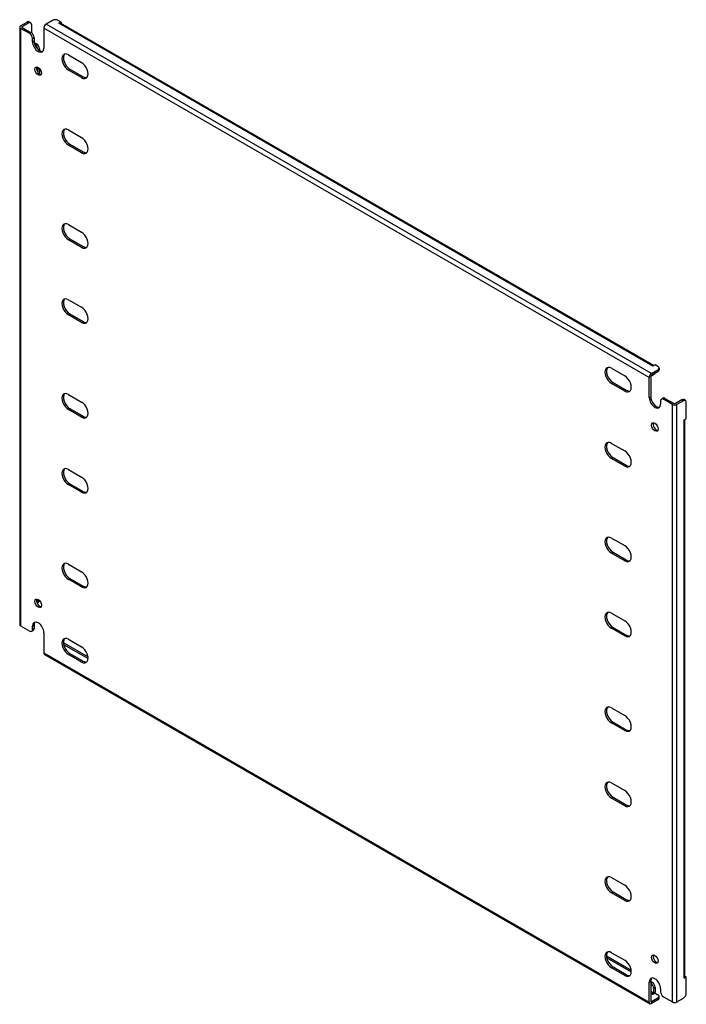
# Model space of a CAD drawing. Header units: inches. Extents: x 4 to 137, y 5 to 69.
# Tile 2 of 2: x 116 to 137, y 38 to 69. Entities that reach past the tile are written whole.
import ezdxf

# ---------------------------------------------------------------- set-up
doc = ezdxf.new("R2010")
doc.units = ezdxf.units.IN
doc.header["$MEASUREMENT"] = 0
doc.layers.add('Visible Edges(ANSI)', color=7, linetype='Continuous', lineweight=25)
doc.layers.add('Visible Tangent Edges(ANSI)', color=7, linetype='Continuous', lineweight=25)

msp = doc.modelspace()

# ---------------------------------------------------------------- linework, layer by layer
at = {"layer": 'Visible Edges(ANSI)'}
for p, q in [((116.501, 68.928), (116.705, 69.046)), ((116.549, 68.901), (116.753, 69.018)), ((116.767, 69.052), (116.815, 69.024)), ((116.841, 68.967), (116.841, 68.706)), ((117.5, 69.097), (117.297, 68.979)), ((117.765, 69.046), (117.677, 69.097)), ((117.695, 69.006), (117.765, 69.046)), ((117.695, 69.006), (117.695, 69.006)), ((117.695, 69.006), (117.695, 69.006)), ((136.286, 58.306), (117.745, 69.011)), ((117.765, 69.046), (117.765, 68.999)), ((116.472, 68.888), (116.472, 50.211)), ((116.785, 68.684), (116.501, 68.848)), ((116.549, 68.875), (116.833, 68.712)), ((117.227, 68.858), (117.227, 68.225)), ((116.873, 68.429), (116.873, 68.531)), ((116.921, 68.559), (116.921, 68.457)), ((116.926, 68.408), (117, 68.365)), ((116.944, 68.342), (116.952, 68.337)), ((117.089, 68.212), (117.089, 68.156)), ((117.993, 68.019), (118.405, 67.781)), ((117.041, 67.633), (117.041, 67.473)), ((117.089, 67.597), (117.089, 67.425)), ((118.405, 67.308), (117.993, 67.545)), ((118.041, 67.573), (118.453, 67.335)), ((117.993, 65.671), (118.405, 65.434)), ((118.405, 64.96), (117.993, 65.198)), ((118.041, 65.226), (118.453, 64.988)), ((117.993, 62.712), (118.405, 62.474)), ((118.405, 62), (117.993, 62.238)), ((118.041, 62.266), (118.453, 62.028)), ((117.993, 60.364), (118.405, 60.127)), ((118.405, 59.653), (117.993, 59.891)), ((118.041, 59.918), (118.453, 59.681)), ((134.964, 58.221), (135.375, 57.983)), ((136.212, 58.059), (136.415, 58.176)), ((136.327, 58.329), (136.257, 58.289)), ((136.257, 58.289), (136.257, 58.289)), ((136.257, 58.289), (136.257, 58.289)), ((136.415, 58.278), (136.327, 58.329)), ((136.452, 58.227), (136.452, 58.172)), ((136.142, 57.304), (136.142, 57.938)), ((136.19, 57.965), (136.19, 57.332)), ((136.212, 58.003), (136.415, 58.121)), ((136.301, 58.033), (136.253, 58.005)), ((135.375, 57.51), (134.964, 57.747)), ((135.012, 57.775), (135.423, 57.538)), ((117.993, 57.404), (118.405, 57.167)), ((136.521, 57.259), (136.569, 57.287)), ((136.867, 57.089), (136.584, 57.253)), ((136.632, 57.281), (136.915, 57.117)), ((118.041, 56.959), (118.453, 56.721)), ((136.495, 57.202), (136.495, 57.1)), ((137.163, 57.235), (136.959, 57.117)), ((137.211, 57.207), (137.007, 57.089)), ((137.273, 57.213), (137.225, 57.241)), ((137.299, 56.646), (137.299, 57.156)), ((118.405, 56.693), (117.993, 56.931)), ((137.229, 56.605), (137.299, 56.646)), ((137.229, 56.605), (137.229, 56.605)), ((137.229, 56.605), (137.229, 56.605)), ((137.258, 39.193), (137.258, 56.622)), ((134.964, 55.873), (135.375, 55.636)), ((135.012, 55.428), (135.423, 55.19)), ((135.375, 55.162), (134.964, 55.4)), ((117.993, 55.057), (118.405, 54.819)), ((118.405, 54.346), (117.993, 54.583)), ((118.041, 54.611), (118.453, 54.374)), ((134.964, 52.914), (135.375, 52.676)), ((135.375, 52.203), (134.964, 52.44)), ((135.012, 52.468), (135.423, 52.23)), ((117.993, 52.097), (118.405, 51.86)), ((118.405, 51.386), (117.993, 51.624)), ((118.041, 51.651), (118.453, 51.414)), ((117.063, 50.906), (117.015, 50.879)), ((117.041, 50.997), (117.041, 50.936)), ((134.964, 50.566), (135.375, 50.329)), ((116.921, 50.187), (116.921, 50.085)), ((116.501, 50.17), (116.785, 50.007)), ((116.847, 50), (116.895, 50.028)), ((116.873, 50.058), (116.873, 50.16)), ((117.227, 49.956), (117.227, 49.322)), ((135.375, 49.855), (134.964, 50.093)), ((135.012, 50.12), (135.423, 49.883)), ((117.844, 49.588), (118.609, 49.146)), ((117.854, 49.638), (118.606, 49.204)), ((117.993, 49.75), (118.405, 49.512)), ((117.247, 49.277), (136.162, 38.356)), ((118.405, 49.039), (117.993, 49.276)), ((118.041, 49.304), (118.453, 49.066)), ((134.964, 47.606), (135.375, 47.369)), ((135.375, 46.895), (134.964, 47.133)), ((135.012, 47.161), (135.423, 46.923)), ((134.964, 45.259), (135.375, 45.021)), ((135.375, 44.548), (134.964, 44.785)), ((135.012, 44.813), (135.423, 44.576)), ((134.964, 42.299), (135.375, 42.062)), ((135.375, 41.588), (134.964, 41.826)), ((135.012, 41.853), (135.423, 41.616)), ((134.807, 39.85), (135.576, 39.406)), ((134.815, 39.79), (135.58, 39.349)), ((134.964, 39.952), (135.375, 39.714)), ((135.375, 39.241), (134.964, 39.478)), ((135.012, 39.506), (135.423, 39.268)), ((137.299, 39.193), (137.229, 39.152)), ((137.229, 39.152), (137.229, 39.152)), ((137.229, 39.152), (137.229, 39.152)), ((137.258, 39.216), (137.299, 39.193)), ((137.299, 38.683), (137.299, 39.193)), ((136.142, 38.401), (136.142, 39.035)), ((136.19, 39.063), (136.19, 38.429)), ((136.19, 39.052), (136.238, 39.024)), ((136.19, 38.997), (136.19, 38.996)), ((136.279, 38.843), (136.279, 38.685)), ((136.327, 38.871), (136.327, 38.712)), ((136.495, 38.831), (136.495, 38.729)), ((136.415, 38.534), (136.212, 38.416)), ((136.415, 38.478), (136.212, 38.361)), ((136.327, 38.687), (136.257, 38.646)), ((136.257, 38.647), (136.257, 38.647)), ((136.257, 38.646), (136.257, 38.647)), ((136.327, 38.687), (136.415, 38.636)), ((136.452, 38.529), (136.452, 38.585)), ((136.584, 38.576), (136.867, 38.412)), ((137.007, 38.412), (137.211, 38.529))]:
    msp.add_line(p, q, dxfattribs=at)
for centre, major_axis, start_param, end_param in [((116.705, 68.944), (0.062, 0.108), 0, 0.785398), ((116.753, 68.916), (0.062, 0.108), 5.497787, 7.068583), ((117.297, 68.899), (0.0495, 0.0857), 0.785398, 2.356194), ((117.589, 69.046), (0.125, 0), 0.785398, 2.356194), ((117.695, 68.925), (0.0495, 0.0857), 0, 0.785398), ((116.571, 68.888), (-0.099, 0), 5.497787, 7.068583), ((116.571, 68.888), (-0.031, 0), 5.497787, 7.068583), ((116.785, 68.582), (0.062, -0.108), 0.785398, 2.356194), ((116.833, 68.61), (-0.063, 0.108), 3.926991, 5.497787), ((117.05, 68.327), (0.125, -0.217), 3.926991, 7.068583), ((117.098, 68.354), (0.125, -0.217), 3.926991, 6.089646), ((116.952, 68.235), (0.062, -0.108), 0.887242, 2.356194), ((117, 68.263), (-0.063, 0.108), 3.926991, 5.497787), ((117.993, 67.782), (-0.145, 0.251), 5.497787, 8.63938), ((118.041, 67.81), (-0.145, 0.251), 0.166574, 2.356194), ((118.405, 67.544), (0.145, -0.251), 5.497787, 8.63938), ((117.098, 67.538), (-0.072, 0.126), 0.338008, 2.803584), ((118.453, 67.572), (0.145, -0.251), 5.497787, 6.116612), ((117.993, 65.435), (-0.145, 0.251), 5.497787, 8.63938), ((118.041, 65.462), (-0.145, 0.251), 0.166574, 2.356194), ((118.405, 65.197), (0.145, -0.251), 5.497787, 8.63938), ((118.453, 65.225), (0.145, -0.251), 5.497787, 6.116612), ((117.993, 62.475), (-0.145, 0.251), 5.497787, 8.63938), ((118.041, 62.503), (-0.145, 0.251), 0.166574, 2.356194), ((118.405, 62.237), (0.145, -0.251), 5.497787, 8.63938), ((118.453, 62.265), (0.145, -0.251), 5.497787, 6.116612), ((117.993, 60.127), (-0.145, 0.251), 5.497787, 8.63938), ((118.041, 60.155), (-0.145, 0.251), 0.166574, 2.356194), ((118.405, 59.89), (0.145, -0.251), 5.497787, 8.63938), ((118.453, 59.918), (0.145, -0.251), 5.497787, 6.116612), ((134.964, 57.984), (-0.145, 0.251), 5.497787, 8.63938), ((135.012, 58.012), (-0.145, 0.251), 0.166574, 2.356194), ((136.257, 58.208), (0.0495, 0.0857), 0.721823, 0.785398), ((136.327, 58.227), (0.125, 0), 5.497787, 7.068583), ((135.375, 57.747), (0.145, -0.251), 5.497787, 8.63938), ((136.212, 57.978), (0.0495, 0.0857), 0.785398, 2.356194), ((136.212, 57.978), (0.0155, 0.0268), 0.785398, 2.356194), ((136.19, 58.114), (0.062, -0.108), 5.726091, 6.840784), ((136.238, 58.141), (0.063, -0.108), 0, 0.557599), ((136.327, 58.172), (0.125, 0), 5.497787, 6.283185), ((117.993, 57.168), (-0.145, 0.251), 5.497787, 8.63938), ((118.041, 57.195), (-0.145, 0.251), 0.166574, 2.356194), ((135.423, 57.774), (0.145, -0.251), 5.497787, 6.116612), ((136.318, 57.202), (0.125, -0.217), 3.926991, 7.068583), ((136.366, 57.23), (0.125, -0.217), 3.926991, 6.089646), ((136.584, 57.151), (-0.063, 0.108), 5.497787, 7.068583), ((136.632, 57.179), (-0.062, 0.108), 5.497787, 6.283185), ((137.163, 57.133), (0.062, 0.108), 0, 0.785398), ((118.405, 56.93), (0.145, -0.251), 5.497787, 8.63938), ((136.937, 57.13), (0.099, 0), 3.926991, 5.497787), ((136.937, 57.13), (0.031, 0), 3.926991, 5.497787), ((137.211, 57.105), (0.062, 0.108), 5.497787, 7.068583), ((118.453, 56.958), (0.145, -0.251), 5.497787, 6.116612), ((136.366, 56.413), (-0.072, 0.126), 0.338008, 2.803584), ((137.159, 56.645), (0.099, 0), 5.497787, 5.561362), ((134.964, 55.637), (-0.145, 0.251), 5.497787, 8.63938), ((135.012, 55.664), (-0.145, 0.251), 0.166574, 2.356194), ((135.375, 55.399), (0.145, -0.251), 5.497787, 8.63938), ((117.993, 54.82), (-0.145, 0.251), 5.497787, 8.63938), ((135.423, 55.427), (0.145, -0.251), 5.497787, 6.116612), ((118.041, 54.848), (-0.145, 0.251), 0.166574, 2.356194), ((118.405, 54.583), (0.145, -0.251), 5.497787, 8.63938), ((118.453, 54.61), (0.145, -0.251), 5.497787, 6.116612), ((134.964, 52.677), (-0.145, 0.251), 5.497787, 8.63938), ((135.012, 52.705), (-0.145, 0.251), 0.166574, 2.356194), ((135.375, 52.439), (0.145, -0.251), 5.497787, 8.63938), ((117.993, 51.86), (-0.145, 0.251), 5.497787, 8.63938), ((118.041, 51.888), (-0.145, 0.251), 0.166574, 2.356194), ((135.423, 52.467), (0.145, -0.251), 5.497787, 6.116612), ((118.405, 51.623), (0.145, -0.251), 5.497787, 8.63938), ((118.453, 51.651), (0.145, -0.251), 5.497787, 6.116612), ((117.098, 50.902), (-0.072, 0.126), 0.338008, 2.803584), ((116.952, 50.987), (0.062, -0.108), 0.012335, 0.785398), ((117, 51.015), (0.063, -0.108), 0, 0.762813), ((134.964, 50.329), (-0.145, 0.251), 5.497787, 8.63938), ((135.012, 50.357), (-0.145, 0.251), 0.166574, 2.356194), ((116.571, 50.211), (-0.099, 0), 0, 0.785398), ((117.05, 50.058), (-0.125, 0.217), 3.926991, 7.068583), ((117.098, 50.085), (-0.125, 0.217), 0.193539, 0.785398), ((135.375, 50.092), (0.145, -0.251), 5.497787, 8.63938), ((116.785, 50.109), (0.063, -0.108), 5.497787, 7.068583), ((116.833, 50.136), (0.063, -0.108), 0, 0.785398), ((135.423, 50.12), (0.145, -0.251), 5.497787, 6.116612), ((117.993, 49.513), (-0.145, 0.251), 5.497787, 8.63938), ((118.041, 49.541), (-0.145, 0.251), 0.166574, 2.356194), ((117.854, 49.536), (-0.062, 0.108), 5.497787, 5.695787), ((117.297, 49.362), (-0.0495, -0.0857), 5.497787, 6.283185), ((118.405, 49.275), (0.145, -0.251), 5.497787, 8.63938), ((118.453, 49.303), (0.145, -0.251), 5.497787, 6.116612), ((134.964, 47.37), (-0.145, 0.251), 5.497787, 8.63938), ((135.012, 47.397), (-0.145, 0.251), 0.166574, 2.356194), ((135.375, 47.132), (0.145, -0.251), 5.497787, 8.63938), ((135.423, 47.16), (0.145, -0.251), 5.497787, 6.116612), ((134.964, 45.022), (-0.145, 0.251), 5.497787, 8.63938), ((135.012, 45.05), (-0.145, 0.251), 0.166574, 2.356194), ((135.375, 44.785), (0.145, -0.251), 5.497787, 8.63938), ((135.423, 44.812), (0.145, -0.251), 5.497787, 6.116612), ((134.964, 42.062), (-0.145, 0.251), 5.497787, 8.63938), ((135.012, 42.09), (-0.145, 0.251), 0.166574, 2.356194), ((135.375, 41.825), (0.145, -0.251), 5.497787, 8.63938), ((135.423, 41.853), (0.145, -0.251), 5.497787, 6.116612), ((134.964, 39.715), (-0.145, 0.251), 5.497787, 8.63938), ((135.012, 39.743), (-0.145, 0.251), 0.166574, 2.356194), ((135.375, 39.477), (0.145, -0.251), 5.497787, 8.63938), ((136.366, 39.777), (-0.072, 0.126), 0.338008, 2.803584), ((135.423, 39.505), (0.145, -0.251), 5.497787, 6.116612), ((136.318, 38.933), (-0.125, 0.217), 3.926991, 7.068583), ((136.366, 38.961), (-0.125, 0.217), 0.193539, 0.785398), ((137.159, 39.193), (0.099, 0), 5.497787, 6.283185), ((136.19, 38.894), (0.062, -0.108), 0.785398, 2.356194), ((136.238, 38.922), (-0.063, 0.108), 3.926991, 5.497787), ((136.257, 38.672), (0.0155, 0.0268), 3.926991, 5.497787), ((136.257, 38.672), (0.0495, 0.0857), 5.177171, 5.497787), ((136.327, 38.585), (0.125, 0), 5.497787, 7.068583), ((136.327, 38.529), (0.125, 0), 5.497787, 6.283185), ((136.584, 38.678), (-0.062, 0.108), 0.785398, 2.356194), ((137.211, 38.632), (-0.063, -0.108), 0.785398, 2.356194), ((136.212, 38.442), (-0.0495, -0.0857), 5.497787, 7.068583), ((136.212, 38.442), (-0.0155, -0.0268), 5.497787, 7.068583), ((136.937, 38.452), (0.099, 0), 3.926991, 5.497787)]:
    msp.add_ellipse(centre, major_axis=major_axis, ratio=0.57735, start_param=start_param, end_param=end_param, dxfattribs=at)
for centre, major_axis in [((117.05, 67.51), (0.072, -0.126)), ((136.318, 56.385), (0.072, -0.126)), ((117.05, 50.874), (-0.072, 0.126)), ((136.318, 39.749), (-0.072, 0.126))]:
    msp.add_ellipse(centre, major_axis=major_axis, ratio=0.57735, dxfattribs=at)
at = {"layer": 'Visible Tangent Edges(ANSI)'}
for p, q in [((116.705, 69.046), (116.753, 69.018)), ((136.212, 58.059), (117.297, 68.979)), ((136.257, 58.289), (117.695, 69.006)), ((116.501, 68.848), (116.501, 50.17)), ((116.549, 68.875), (116.549, 68.901)), ((116.833, 68.712), (116.785, 68.684)), ((136.142, 57.938), (117.227, 68.858)), ((116.873, 68.531), (116.921, 68.559)), ((116.873, 68.429), (116.921, 68.457)), ((117, 68.365), (116.952, 68.337)), ((117.047, 68.188), (117.089, 68.212)), ((117.993, 67.545), (118.041, 67.573)), ((118.405, 67.308), (118.453, 67.335)), ((117.993, 65.198), (118.041, 65.226)), ((118.405, 64.96), (118.453, 64.988)), ((117.993, 62.238), (118.041, 62.266)), ((118.405, 62), (118.453, 62.028)), ((117.993, 59.891), (118.041, 59.918)), ((118.405, 59.653), (118.453, 59.681)), ((136.415, 58.176), (136.415, 58.121)), ((134.964, 57.747), (135.012, 57.775)), ((135.375, 57.51), (135.423, 57.538)), ((136.142, 57.304), (136.19, 57.332)), ((136.584, 57.253), (136.632, 57.281)), ((117.993, 56.931), (118.041, 56.959)), ((136.867, 38.412), (136.867, 57.089)), ((137.007, 38.412), (137.007, 57.089)), ((137.163, 57.235), (137.211, 57.207)), ((118.405, 56.693), (118.453, 56.721)), ((137.229, 39.152), (137.229, 56.605)), ((134.964, 55.4), (135.012, 55.428)), ((135.375, 55.162), (135.423, 55.19)), ((117.993, 54.583), (118.041, 54.611)), ((118.405, 54.346), (118.453, 54.374)), ((134.964, 52.44), (135.012, 52.468)), ((135.375, 52.203), (135.423, 52.23)), ((117.993, 51.624), (118.041, 51.651)), ((118.405, 51.386), (118.453, 51.414)), ((117.087, 50.963), (117.041, 50.936)), ((116.873, 50.16), (116.921, 50.187)), ((116.921, 50.085), (116.873, 50.058)), ((134.964, 50.093), (135.012, 50.12)), ((135.375, 49.855), (135.423, 49.883)), ((117.838, 49.629), (117.854, 49.638)), ((117.227, 49.322), (136.142, 38.401)), ((117.993, 49.276), (118.041, 49.304)), ((118.405, 49.039), (118.453, 49.066)), ((134.964, 47.133), (135.012, 47.161)), ((135.375, 46.895), (135.423, 46.923)), ((134.964, 44.785), (135.012, 44.813)), ((135.375, 44.548), (135.423, 44.576)), ((134.964, 41.826), (135.012, 41.853)), ((135.375, 41.588), (135.423, 41.616)), ((134.964, 39.478), (135.012, 39.506)), ((135.375, 39.241), (135.423, 39.268)), ((136.142, 39.035), (136.19, 39.063)), ((136.238, 39.024), (136.19, 38.996)), ((136.279, 38.843), (136.327, 38.871)), ((136.279, 38.685), (136.19, 38.736)), ((136.257, 38.647), (136.19, 38.685)), ((136.415, 38.534), (136.415, 38.478)), ((136.212, 38.416), (136.19, 38.429))]:
    msp.add_line(p, q, dxfattribs=at)

doc.saveas('drawing.dxf')
